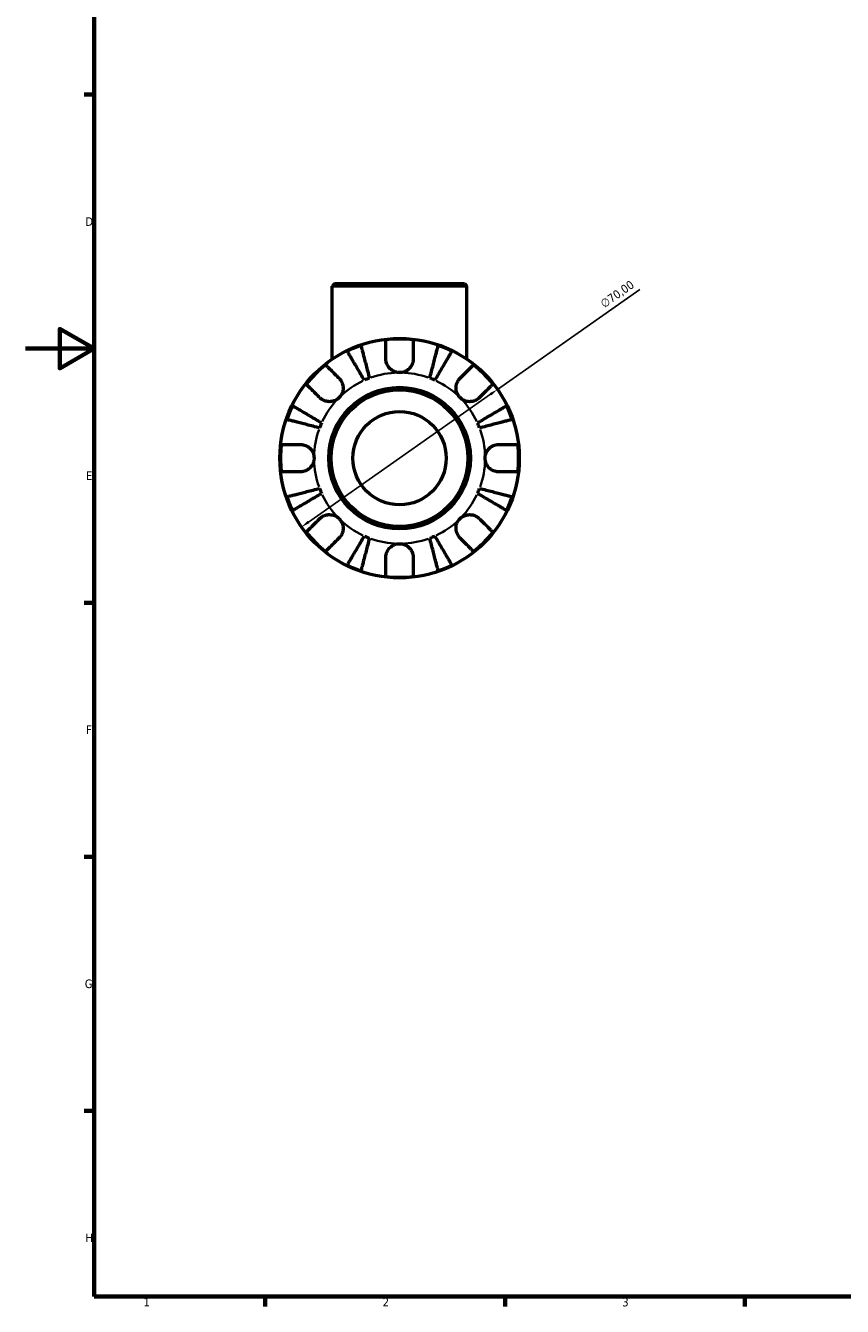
# Model space of a CAD drawing. Header units: millimetres. Extents: x 0 to 902, y 0 to 783.
# Tile 1 of 6: x 0 to 239, y 17 to 391. Entities that reach past the tile are written whole.
import ezdxf

# ---------------------------------------------------------------- set-up
doc = ezdxf.new("R2010")
doc.units = ezdxf.units.MM
for name, color, linetype, lineweight in [('Border (ISO)', 7, 'Continuous', 70), ('Dimension (ISO)', 7, 'Continuous', 25), ('Visible (ISO)', 7, 'Continuous', 50), ('Visible Narrow (ISO)', 7, 'Continuous', 35)]:
    doc.layers.add(name, color=color, linetype=linetype, lineweight=lineweight)
doc.styles.add('Note Text (ISO)', font='tahoma.ttf')
doc.dimstyles.new('Default (ISO)', dxfattribs={"dimtxt": 2.5, "dimasz": 2.5, "dimexe": 3.175, "dimexo": 0, "dimgap": 0.762, "dimtad": 1, "dimrnd": 1e-08, "dimzin": 0, "dimtxsty": 'Note Text (ISO)', "dimcen": 0.09, "dimdle": 10, "dimclrd": 256, "dimclre": 256, "dimclrt": 232, "dimazin": 0, "dimtfac": 1.40208, "dimtmove": 0, "dimatfit": 3, "dimfxl": 1, "dimtolj": 1, "dimtzin": 0, "dimlwd": -1, "dimlwe": -1, "dimarcsym": 0})

# ---------------------------------------------------------------- blocks, each defined once
blk = doc.blocks.new('Borders Default Border')
at = {"layer": 'Border (ISO)'}
for p, q in [((20, 371.25), (17.1, 371.25)), ((20, 222.75), (17.1, 222.75)), ((20, 148.5), (17.1, 148.5)), ((20, 74.25), (17.1, 74.25)), ((70.08, 20), (70.08, 17.1)), ((140.17, 20), (140.17, 17.1)), ((210.25, 20), (210.25, 17.1))]:
    blk.add_line(p, q, dxfattribs=at)
at = {"layer": 'Border (ISO)', "flags": 128}
for points in [[(20, 20), (20, 574), (821, 574), (821, 20), (20, 20)], [(0, 297), (20, 297), (10, 302.77), (10, 291.23), (20, 297)]]:
    blk.add_lwpolyline(points, dxfattribs=at)
at = {"layer": 'Border (ISO)', "color": 232, "true_color": 0xca0064, "char_height": 2.5, "attachment_point": 7, "style": 'Note Text (ISO)'}
for s, insert in [('D', (17.43, 332.88)), ('E', (17.64, 258.63)), ('F', (17.7, 184.38)), ('G', (17.31, 110.08)), ('H', (17.44, 35.88)), ('1', (34.48, 17.1)), ('2', (104.37, 17.1)), ('3', (174.43, 17.05))]:
    blk.add_mtext(s, dxfattribs=dict(at, insert=insert))
blk = doc.blocks.new('*D14')
at = {"layer": 'Defpoints', "color": 0, "transparency": 16777216}
for p in [(137.98, 285.09), (80.68, 244.89)]:
    blk.add_point(p, dxfattribs=at)
at = {"layer": 'Dimension (ISO)', "transparency": 16777216}
for p, q in [((137.98, 285.09), (179.61, 314.3)), ((82.73, 246.32), (135.93, 283.66))]:
    blk.add_line(p, q, dxfattribs=at)
for points in [[(135.7, 284), (136.17, 283.32), (137.98, 285.09)], [(82.49, 246.66), (82.97, 245.98), (80.68, 244.89)]]:
    blk.add_solid(points, dxfattribs=at)
at = {"layer": 'Dimension (ISO)', "color": 232, "true_color": 0xca0064, "transparency": 16777216, "insert": (167.71, 310.81), "char_height": 2.5, "attachment_point": 1, "rotation": 35.0563, "style": 'Note Text (ISO)'}
blk.add_mtext('\\A1;∅70,00', dxfattribs=at)

msp = doc.modelspace()

# ---------------------------------------------------------------- linework, layer by layer
at = {"layer": 'Visible (ISO)'}
for p, q in [((90.342, 315.991), (89.642, 315.291)), ((129.02, 315.291), (89.642, 315.291)), ((89.642, 293.928), (89.642, 315.291)), ((90.342, 315.991), (128.32, 315.991)), ((128.32, 315.991), (129.02, 315.291)), ((129.02, 293.928), (129.02, 315.291))]:
    msp.add_line(p, q, dxfattribs=at)
for radius in [35, 20.7, 20, 13.631]:
    msp.add_circle((109.331, 264.991), radius, dxfattribs=at)
for radius, start, end in [(34.798, 83.3993, 96.6007), (34.798, 108.92587, 116.07413), (34.798, 63.92587, 71.07413), (34.798, 128.3993, 141.6007), (34.798, 38.3993, 51.6007), (25, 110.66622, 114.33378), (25, 65.66622, 69.33378), (34.798, 153.92587, 161.07413), (34.798, 18.92587, 26.07413), (25, 155.66622, 159.33378), (25, 20.66622, 24.33378), (34.798, 173.3993, 186.6007), (34.798, 353.3993, 6.6007), (25, 200.66622, 204.33378), (25, 335.66622, 339.33378), (34.798, 198.92587, 206.07413), (34.798, 333.92587, 341.07413), (34.798, 218.3993, 231.6007), (34.798, 308.3993, 321.6007), (25, 245.66622, 249.33378), (25, 290.66622, 294.33378), (34.798, 243.92587, 251.07413), (34.798, 288.92587, 296.07413), (34.798, 263.3993, 276.6007)]:
    msp.add_arc((109.331, 264.991), radius, start, end, dxfattribs=at)
for points, knots in [([(105.331, 293.991), (105.331, 294.43), (105.331, 294.874), (105.331, 295.861), (105.331, 296.385), (105.331, 297.262), (105.331, 297.697), (105.331, 298.448), (105.331, 298.763), (105.331, 299.23), (105.331, 299.427), (105.331, 299.559)], [4.90264375, 4.90264375, 4.90264375, 4.90264375, 5.04224508, 5.04224508, 5.22854914, 5.22854914, 5.41380406, 5.41380406, 5.59905898, 5.59905898, 5.77859995, 5.77859995, 5.77859995, 5.77859995]), ([(113.331, 299.559), (113.331, 299.427), (113.331, 299.23), (113.331, 298.763), (113.331, 298.448), (113.331, 297.697), (113.331, 297.262), (113.331, 296.385), (113.331, 295.861), (113.331, 294.874), (113.331, 294.43), (113.331, 293.991)], [0.18972425, 0.18972425, 0.18972425, 0.18972425, 0.36926522, 0.36926522, 0.55452014, 0.55452014, 0.73977506, 0.73977506, 0.92607912, 0.92607912, 1.06568045, 1.06568045, 1.06568045, 1.06568045]), ([(99.029, 287.77), (98.714, 288.306), (98.37, 288.89), (97.695, 290.035), (97.365, 290.596), (96.784, 291.583), (96.478, 292.101), (95.908, 293.069), (95.644, 293.518), (95.2, 294.272), (94.979, 294.646), (94.599, 295.291), (94.44, 295.562), (94.203, 295.964), (94.102, 296.135), (94.036, 296.248)], [4.4593823, 4.4593823, 4.4593823, 4.4593823, 4.6457401, 4.6457401, 4.832098, 4.832098, 5.0177489, 5.0177489, 5.2033998, 5.2033998, 5.388581, 5.388581, 5.5737621, 5.5737621, 5.753847, 5.753847, 5.753847, 5.753847]), ([(98.044, 297.908), (98.077, 297.781), (98.127, 297.59), (98.243, 297.138), (98.322, 296.833), (98.51, 296.108), (98.618, 295.688), (98.837, 294.841), (98.968, 294.336), (99.249, 293.249), (99.4, 292.667), (99.687, 291.557), (99.849, 290.927), (100.182, 289.641), (100.352, 288.984), (100.508, 288.383)], [0.1897184, 0.1897184, 0.1897184, 0.1897184, 0.3698032, 0.3698032, 0.5549844, 0.5549844, 0.7401655, 0.7401655, 0.9258164, 0.9258164, 1.1114673, 1.1114673, 1.2978252, 1.2978252, 1.484183, 1.484183, 1.484183, 1.484183]), ([(118.154, 288.383), (118.309, 288.984), (118.479, 289.641), (118.812, 290.927), (118.975, 291.557), (119.262, 292.667), (119.412, 293.249), (119.693, 294.336), (119.824, 294.841), (120.043, 295.688), (120.152, 296.108), (120.339, 296.833), (120.418, 297.138), (120.535, 297.59), (120.584, 297.781), (120.617, 297.908)], [4.4593823, 4.4593823, 4.4593823, 4.4593823, 4.6457401, 4.6457401, 4.832098, 4.832098, 5.0177489, 5.0177489, 5.2033998, 5.2033998, 5.388581, 5.388581, 5.5737621, 5.5737621, 5.753847, 5.753847, 5.753847, 5.753847]), ([(124.626, 296.248), (124.559, 296.135), (124.459, 295.964), (124.222, 295.562), (124.062, 295.291), (123.682, 294.646), (123.462, 294.272), (123.018, 293.518), (122.753, 293.069), (122.183, 292.101), (121.878, 291.583), (121.296, 290.596), (120.966, 290.035), (120.292, 288.89), (119.947, 288.306), (119.632, 287.77)], [0.1897184, 0.1897184, 0.1897184, 0.1897184, 0.3698032, 0.3698032, 0.5549844, 0.5549844, 0.7401655, 0.7401655, 0.9258164, 0.9258164, 1.1114673, 1.1114673, 1.2978252, 1.2978252, 1.484183, 1.484183, 1.484183, 1.484183]), ([(87.716, 292.262), (87.809, 292.17), (87.949, 292.03), (88.279, 291.7), (88.502, 291.477), (89.032, 290.946), (89.34, 290.639), (89.961, 290.018), (90.331, 289.648), (91.029, 288.95), (91.343, 288.636), (91.653, 288.326)], [0.18972425, 0.18972425, 0.18972425, 0.18972425, 0.36926522, 0.36926522, 0.55452014, 0.55452014, 0.73977506, 0.73977506, 0.92607912, 0.92607912, 1.06568045, 1.06568045, 1.06568045, 1.06568045]), ([(109.331, 289.991), (108.955, 289.991), (108.581, 290.044), (107.811, 290.267), (107.424, 290.449), (106.735, 290.921), (106.436, 291.201), (105.967, 291.798), (105.789, 292.1), (105.567, 292.618), (105.499, 292.822), (105.402, 293.216), (105.37, 293.404), (105.337, 293.725), (105.331, 293.859), (105.331, 293.991)], [0, 0, 0, 0, 0.11274969, 0.11274969, 0.24046199, 0.24046199, 0.3630761, 0.3630761, 0.46982648, 0.46982648, 0.53680834, 0.53680834, 0.59738122, 0.59738122, 0.64072731, 0.64072731, 0.64072731, 0.64072731]), ([(113.331, 293.991), (113.331, 293.793), (113.316, 293.592), (113.257, 293.203), (113.215, 293.015), (113.089, 292.6), (112.998, 292.374), (112.685, 291.77), (112.423, 291.415), (111.747, 290.765), (111.329, 290.491), (110.383, 290.096), (109.86, 289.991), (109.331, 289.991)], [-0.64798358, -0.64798358, -0.64798358, -0.64798358, -0.58129223, -0.58129223, -0.51957432, -0.51957432, -0.44316993, -0.44316993, -0.3085364, -0.3085364, -0.15881239, -0.15881239, 0, 0, 0, 0]), ([(127.008, 288.326), (127.318, 288.636), (127.633, 288.95), (128.33, 289.648), (128.701, 290.018), (129.321, 290.639), (129.629, 290.946), (130.16, 291.477), (130.383, 291.7), (130.713, 292.03), (130.852, 292.17), (130.945, 292.262)], [4.90264375, 4.90264375, 4.90264375, 4.90264375, 5.04224508, 5.04224508, 5.22854914, 5.22854914, 5.41380406, 5.41380406, 5.59905898, 5.59905898, 5.77859995, 5.77859995, 5.77859995, 5.77859995]), ([(91.653, 288.326), (91.741, 288.238), (91.826, 288.145), (92.069, 287.851), (92.215, 287.637), (92.472, 287.162), (92.58, 286.903), (92.774, 286.247), (92.83, 285.846), (92.817, 284.938), (92.715, 284.442), (92.323, 283.487), (92.027, 283.043), (91.653, 282.669)], [-0.64434498, -0.64434498, -0.64434498, -0.64434498, -0.60308586, -0.60308586, -0.52007987, -0.52007987, -0.43273909, -0.43273909, -0.31000661, -0.31000661, -0.15868997, -0.15868997, 0, 0, 0, 0]), ([(127.008, 282.669), (126.799, 282.878), (126.613, 283.11), (126.286, 283.628), (126.15, 283.915), (125.909, 284.626), (125.838, 285.056), (125.836, 285.898), (125.898, 286.301), (126.1, 286.952), (126.21, 287.207), (126.472, 287.676), (126.621, 287.89), (126.858, 288.169), (126.932, 288.249), (127.008, 288.326)], [0, 0, 0, 0, 0.08884908, 0.08884908, 0.18379648, 0.18379648, 0.31419699, 0.31419699, 0.43784665, 0.43784665, 0.52411276, 0.52411276, 0.60765264, 0.60765264, 0.6434969, 0.6434969, 0.6434969, 0.6434969]), ([(85.996, 282.669), (85.686, 282.979), (85.372, 283.293), (84.674, 283.991), (84.304, 284.361), (83.683, 284.982), (83.376, 285.29), (82.845, 285.82), (82.622, 286.043), (82.292, 286.373), (82.152, 286.513), (82.06, 286.606)], [4.90264375, 4.90264375, 4.90264375, 4.90264375, 5.04224508, 5.04224508, 5.22854914, 5.22854914, 5.41380406, 5.41380406, 5.59905898, 5.59905898, 5.77859995, 5.77859995, 5.77859995, 5.77859995]), ([(136.602, 286.606), (136.509, 286.513), (136.369, 286.373), (136.039, 286.043), (135.816, 285.82), (135.286, 285.29), (134.978, 284.982), (134.358, 284.361), (133.987, 283.991), (133.29, 283.293), (132.975, 282.979), (132.665, 282.669)], [0.18972425, 0.18972425, 0.18972425, 0.18972425, 0.36926522, 0.36926522, 0.55452014, 0.55452014, 0.73977506, 0.73977506, 0.92607912, 0.92607912, 1.06568045, 1.06568045, 1.06568045, 1.06568045]), ([(91.653, 282.669), (91.444, 282.46), (91.212, 282.274), (90.694, 281.947), (90.407, 281.81), (89.696, 281.569), (89.266, 281.498), (88.424, 281.496), (88.021, 281.558), (87.37, 281.761), (87.115, 281.871), (86.646, 282.133), (86.432, 282.282), (86.153, 282.519), (86.073, 282.593), (85.996, 282.669)], [0, 0, 0, 0, 0.08884908, 0.08884908, 0.18379648, 0.18379648, 0.31419699, 0.31419699, 0.43784665, 0.43784665, 0.52411276, 0.52411276, 0.60765264, 0.60765264, 0.6434969, 0.6434969, 0.6434969, 0.6434969]), ([(132.665, 282.669), (132.577, 282.581), (132.484, 282.496), (132.19, 282.253), (131.976, 282.107), (131.501, 281.85), (131.242, 281.742), (130.587, 281.548), (130.186, 281.492), (129.278, 281.505), (128.781, 281.607), (127.827, 281.999), (127.382, 282.295), (127.008, 282.669)], [-0.64434498, -0.64434498, -0.64434498, -0.64434498, -0.60308586, -0.60308586, -0.52007987, -0.52007987, -0.43273909, -0.43273909, -0.31000661, -0.31000661, -0.15868997, -0.15868997, 0, 0, 0, 0]), ([(78.074, 280.286), (78.187, 280.22), (78.358, 280.119), (78.76, 279.882), (79.031, 279.723), (79.676, 279.343), (80.05, 279.122), (80.804, 278.678), (81.253, 278.414), (82.221, 277.844), (82.739, 277.538), (83.726, 276.957), (84.287, 276.627), (85.432, 275.952), (86.016, 275.608), (86.552, 275.293)], [0.1897184, 0.1897184, 0.1897184, 0.1897184, 0.3698032, 0.3698032, 0.5549844, 0.5549844, 0.7401655, 0.7401655, 0.9258164, 0.9258164, 1.1114673, 1.1114673, 1.2978252, 1.2978252, 1.484183, 1.484183, 1.484183, 1.484183]), ([(132.11, 275.293), (132.645, 275.608), (133.23, 275.952), (134.375, 276.627), (134.935, 276.957), (135.922, 277.538), (136.441, 277.844), (137.408, 278.414), (137.858, 278.678), (138.611, 279.122), (138.985, 279.343), (139.631, 279.723), (139.902, 279.882), (140.304, 280.119), (140.474, 280.22), (140.587, 280.286)], [4.4593823, 4.4593823, 4.4593823, 4.4593823, 4.6457401, 4.6457401, 4.832098, 4.832098, 5.0177489, 5.0177489, 5.2033998, 5.2033998, 5.388581, 5.388581, 5.5737621, 5.5737621, 5.753847, 5.753847, 5.753847, 5.753847]), ([(85.939, 273.814), (85.338, 273.97), (84.681, 274.14), (83.395, 274.473), (82.765, 274.635), (81.655, 274.922), (81.073, 275.073), (79.986, 275.354), (79.481, 275.485), (78.634, 275.704), (78.214, 275.812), (77.489, 276), (77.184, 276.079), (76.732, 276.195), (76.541, 276.245), (76.414, 276.278)], [4.4593823, 4.4593823, 4.4593823, 4.4593823, 4.6457401, 4.6457401, 4.832098, 4.832098, 5.0177489, 5.0177489, 5.2033998, 5.2033998, 5.388581, 5.388581, 5.5737621, 5.5737621, 5.753847, 5.753847, 5.753847, 5.753847]), ([(142.247, 276.278), (142.12, 276.245), (141.929, 276.195), (141.477, 276.079), (141.173, 276), (140.448, 275.812), (140.027, 275.704), (139.18, 275.485), (138.675, 275.354), (137.588, 275.073), (137.006, 274.922), (135.897, 274.635), (135.267, 274.473), (133.98, 274.14), (133.323, 273.97), (132.722, 273.814)], [0.1897184, 0.1897184, 0.1897184, 0.1897184, 0.3698032, 0.3698032, 0.5549844, 0.5549844, 0.7401655, 0.7401655, 0.9258164, 0.9258164, 1.1114673, 1.1114673, 1.2978252, 1.2978252, 1.484183, 1.484183, 1.484183, 1.484183]), ([(74.763, 268.991), (74.895, 268.991), (75.092, 268.991), (75.559, 268.991), (75.874, 268.991), (76.625, 268.991), (77.06, 268.991), (77.937, 268.991), (78.461, 268.991), (79.448, 268.991), (79.892, 268.991), (80.331, 268.991)], [0.18972425, 0.18972425, 0.18972425, 0.18972425, 0.36926522, 0.36926522, 0.55452014, 0.55452014, 0.73977506, 0.73977506, 0.92607912, 0.92607912, 1.06568045, 1.06568045, 1.06568045, 1.06568045]), ([(80.331, 268.991), (80.477, 268.991), (80.625, 268.983), (81.011, 268.94), (81.248, 268.892), (81.739, 268.745), (81.99, 268.641), (82.588, 268.318), (82.916, 268.071), (83.551, 267.416), (83.83, 266.994), (84.226, 266.043), (84.331, 265.519), (84.331, 264.991)], [-0.64008532, -0.64008532, -0.64008532, -0.64008532, -0.59222185, -0.59222185, -0.51595037, -0.51595037, -0.43235608, -0.43235608, -0.30863031, -0.30863031, -0.15844955, -0.15844955, 0, 0, 0, 0]), ([(134.331, 264.991), (134.331, 265.329), (134.373, 265.665), (134.551, 266.351), (134.693, 266.694), (135.14, 267.459), (135.485, 267.848), (136.16, 268.369), (136.453, 268.539), (136.992, 268.769), (137.229, 268.845), (137.716, 268.952), (137.964, 268.982), (138.249, 268.991), (138.29, 268.991), (138.331, 268.991)], [-2.77804136, -2.77804136, -2.77804136, -2.77804136, -2.67672151, -2.67672151, -2.56558131, -2.56558131, -2.40960112, -2.40960112, -2.30519389, -2.30519389, -2.22617552, -2.22617552, -2.14450488, -2.14450488, -2.1308178, -2.1308178, -2.1308178, -2.1308178]), ([(138.331, 268.991), (138.769, 268.991), (139.214, 268.991), (140.2, 268.991), (140.724, 268.991), (141.602, 268.991), (142.037, 268.991), (142.787, 268.991), (143.103, 268.991), (143.569, 268.991), (143.767, 268.991), (143.898, 268.991)], [4.90264375, 4.90264375, 4.90264375, 4.90264375, 5.04224508, 5.04224508, 5.22854914, 5.22854914, 5.41380406, 5.41380406, 5.59905898, 5.59905898, 5.77859995, 5.77859995, 5.77859995, 5.77859995]), ([(84.331, 264.991), (84.331, 264.654), (84.288, 264.317), (84.111, 263.632), (83.969, 263.288), (83.521, 262.523), (83.177, 262.135), (82.501, 261.614), (82.208, 261.444), (81.669, 261.213), (81.432, 261.138), (80.945, 261.031), (80.698, 261.001), (80.412, 260.992), (80.371, 260.991), (80.331, 260.991)], [-2.77804136, -2.77804136, -2.77804136, -2.77804136, -2.67672151, -2.67672151, -2.56558131, -2.56558131, -2.40960112, -2.40960112, -2.30519389, -2.30519389, -2.22617552, -2.22617552, -2.14450488, -2.14450488, -2.1308178, -2.1308178, -2.1308178, -2.1308178]), ([(138.331, 260.991), (138.184, 260.991), (138.036, 260.999), (137.651, 261.042), (137.414, 261.09), (136.923, 261.238), (136.672, 261.341), (136.073, 261.664), (135.745, 261.912), (135.11, 262.567), (134.832, 262.989), (134.435, 263.94), (134.331, 264.463), (134.331, 264.991)], [-0.64008532, -0.64008532, -0.64008532, -0.64008532, -0.59222185, -0.59222185, -0.51595037, -0.51595037, -0.43235608, -0.43235608, -0.30863031, -0.30863031, -0.15844955, -0.15844955, 0, 0, 0, 0]), ([(80.331, 260.991), (79.892, 260.991), (79.448, 260.991), (78.461, 260.991), (77.937, 260.991), (77.06, 260.991), (76.625, 260.991), (75.874, 260.991), (75.559, 260.991), (75.092, 260.991), (74.895, 260.991), (74.763, 260.991)], [4.90264375, 4.90264375, 4.90264375, 4.90264375, 5.04224508, 5.04224508, 5.22854914, 5.22854914, 5.41380406, 5.41380406, 5.59905898, 5.59905898, 5.77859995, 5.77859995, 5.77859995, 5.77859995]), ([(143.898, 260.991), (143.767, 260.991), (143.569, 260.991), (143.103, 260.991), (142.787, 260.991), (142.037, 260.991), (141.602, 260.991), (140.724, 260.991), (140.2, 260.991), (139.214, 260.991), (138.769, 260.991), (138.331, 260.991)], [0.18972425, 0.18972425, 0.18972425, 0.18972425, 0.36926522, 0.36926522, 0.55452014, 0.55452014, 0.73977506, 0.73977506, 0.92607912, 0.92607912, 1.06568045, 1.06568045, 1.06568045, 1.06568045]), ([(76.414, 253.705), (76.541, 253.738), (76.732, 253.787), (77.184, 253.904), (77.489, 253.983), (78.214, 254.17), (78.634, 254.279), (79.481, 254.498), (79.986, 254.629), (81.073, 254.91), (81.655, 255.06), (82.765, 255.347), (83.395, 255.51), (84.681, 255.843), (85.338, 256.013), (85.939, 256.168)], [0.1897184, 0.1897184, 0.1897184, 0.1897184, 0.3698032, 0.3698032, 0.5549844, 0.5549844, 0.7401655, 0.7401655, 0.9258164, 0.9258164, 1.1114673, 1.1114673, 1.2978252, 1.2978252, 1.484183, 1.484183, 1.484183, 1.484183]), ([(86.552, 254.69), (86.016, 254.375), (85.432, 254.03), (84.287, 253.356), (83.726, 253.026), (82.739, 252.444), (82.221, 252.139), (81.253, 251.569), (80.804, 251.304), (80.05, 250.86), (79.676, 250.64), (79.031, 250.26), (78.76, 250.1), (78.358, 249.863), (78.187, 249.763), (78.074, 249.696)], [4.4593823, 4.4593823, 4.4593823, 4.4593823, 4.6457401, 4.6457401, 4.832098, 4.832098, 5.0177489, 5.0177489, 5.2033998, 5.2033998, 5.388581, 5.388581, 5.5737621, 5.5737621, 5.753847, 5.753847, 5.753847, 5.753847]), ([(140.587, 249.696), (140.474, 249.763), (140.304, 249.863), (139.902, 250.1), (139.631, 250.26), (138.985, 250.64), (138.611, 250.86), (137.858, 251.304), (137.408, 251.569), (136.441, 252.139), (135.922, 252.444), (134.935, 253.026), (134.375, 253.356), (133.23, 254.03), (132.645, 254.375), (132.11, 254.69)], [0.1897184, 0.1897184, 0.1897184, 0.1897184, 0.3698032, 0.3698032, 0.5549844, 0.5549844, 0.7401655, 0.7401655, 0.9258164, 0.9258164, 1.1114673, 1.1114673, 1.2978252, 1.2978252, 1.484183, 1.484183, 1.484183, 1.484183]), ([(132.722, 256.168), (133.323, 256.013), (133.98, 255.843), (135.267, 255.51), (135.897, 255.347), (137.006, 255.06), (137.588, 254.91), (138.675, 254.629), (139.18, 254.498), (140.027, 254.279), (140.448, 254.17), (141.173, 253.983), (141.477, 253.904), (141.929, 253.787), (142.12, 253.738), (142.247, 253.705)], [4.4593823, 4.4593823, 4.4593823, 4.4593823, 4.6457401, 4.6457401, 4.832098, 4.832098, 5.0177489, 5.0177489, 5.2033998, 5.2033998, 5.388581, 5.388581, 5.5737621, 5.5737621, 5.753847, 5.753847, 5.753847, 5.753847]), ([(82.06, 243.377), (82.152, 243.47), (82.292, 243.609), (82.622, 243.939), (82.845, 244.162), (83.376, 244.693), (83.683, 245.001), (84.304, 245.621), (84.674, 245.992), (85.372, 246.689), (85.686, 247.004), (85.996, 247.314)], [0.18972425, 0.18972425, 0.18972425, 0.18972425, 0.36926522, 0.36926522, 0.55452014, 0.55452014, 0.73977506, 0.73977506, 0.92607912, 0.92607912, 1.06568045, 1.06568045, 1.06568045, 1.06568045]), ([(85.996, 247.314), (86.084, 247.402), (86.177, 247.486), (86.471, 247.729), (86.685, 247.875), (87.16, 248.133), (87.419, 248.241), (88.075, 248.435), (88.476, 248.491), (89.384, 248.478), (89.88, 248.376), (90.835, 247.984), (91.279, 247.688), (91.653, 247.314)], [-0.64434498, -0.64434498, -0.64434498, -0.64434498, -0.60308586, -0.60308586, -0.52007987, -0.52007987, -0.43273909, -0.43273909, -0.31000661, -0.31000661, -0.15868997, -0.15868997, 0, 0, 0, 0]), ([(91.653, 247.314), (91.862, 247.104), (92.048, 246.872), (92.375, 246.354), (92.512, 246.068), (92.753, 245.357), (92.824, 244.927), (92.826, 244.085), (92.764, 243.682), (92.561, 243.03), (92.451, 242.776), (92.189, 242.306), (92.04, 242.092), (91.803, 241.813), (91.729, 241.733), (91.653, 241.657)], [0, 0, 0, 0, 0.08884908, 0.08884908, 0.18379648, 0.18379648, 0.31419699, 0.31419699, 0.43784665, 0.43784665, 0.52411276, 0.52411276, 0.60765264, 0.60765264, 0.6434969, 0.6434969, 0.6434969, 0.6434969]), ([(127.008, 241.657), (126.92, 241.745), (126.836, 241.838), (126.593, 242.132), (126.447, 242.346), (126.189, 242.821), (126.081, 243.08), (125.887, 243.735), (125.831, 244.136), (125.844, 245.044), (125.946, 245.541), (126.338, 246.495), (126.634, 246.94), (127.008, 247.314)], [-0.64434498, -0.64434498, -0.64434498, -0.64434498, -0.60308586, -0.60308586, -0.52007987, -0.52007987, -0.43273909, -0.43273909, -0.31000661, -0.31000661, -0.15868997, -0.15868997, 0, 0, 0, 0]), ([(127.008, 247.314), (127.218, 247.523), (127.45, 247.709), (127.968, 248.036), (128.254, 248.172), (128.965, 248.413), (129.395, 248.484), (130.237, 248.486), (130.64, 248.424), (131.292, 248.222), (131.546, 248.112), (132.016, 247.85), (132.23, 247.701), (132.509, 247.464), (132.589, 247.39), (132.665, 247.314)], [0, 0, 0, 0, 0.08884908, 0.08884908, 0.18379648, 0.18379648, 0.31419699, 0.31419699, 0.43784665, 0.43784665, 0.52411276, 0.52411276, 0.60765264, 0.60765264, 0.6434969, 0.6434969, 0.6434969, 0.6434969]), ([(132.665, 247.314), (132.975, 247.004), (133.29, 246.689), (133.987, 245.992), (134.358, 245.621), (134.978, 245.001), (135.286, 244.693), (135.816, 244.162), (136.039, 243.939), (136.369, 243.609), (136.509, 243.47), (136.602, 243.377)], [4.90264375, 4.90264375, 4.90264375, 4.90264375, 5.04224508, 5.04224508, 5.22854914, 5.22854914, 5.41380406, 5.41380406, 5.59905898, 5.59905898, 5.77859995, 5.77859995, 5.77859995, 5.77859995]), ([(91.653, 241.657), (91.343, 241.347), (91.029, 241.032), (90.331, 240.335), (89.961, 239.964), (89.34, 239.344), (89.032, 239.036), (88.502, 238.506), (88.279, 238.283), (87.949, 237.953), (87.809, 237.813), (87.716, 237.72)], [4.90264375, 4.90264375, 4.90264375, 4.90264375, 5.04224508, 5.04224508, 5.22854914, 5.22854914, 5.41380406, 5.41380406, 5.59905898, 5.59905898, 5.77859995, 5.77859995, 5.77859995, 5.77859995]), ([(94.036, 233.735), (94.102, 233.848), (94.203, 234.018), (94.44, 234.42), (94.599, 234.691), (94.979, 235.337), (95.2, 235.711), (95.644, 236.464), (95.908, 236.914), (96.478, 237.881), (96.784, 238.4), (97.365, 239.387), (97.695, 239.947), (98.37, 241.092), (98.714, 241.677), (99.029, 242.212)], [0.1897184, 0.1897184, 0.1897184, 0.1897184, 0.3698032, 0.3698032, 0.5549844, 0.5549844, 0.7401655, 0.7401655, 0.9258164, 0.9258164, 1.1114673, 1.1114673, 1.2978252, 1.2978252, 1.484183, 1.484183, 1.484183, 1.484183]), ([(100.508, 241.6), (100.352, 240.999), (100.182, 240.342), (99.849, 239.055), (99.687, 238.425), (99.4, 237.316), (99.249, 236.734), (98.968, 235.647), (98.837, 235.142), (98.618, 234.295), (98.51, 233.874), (98.322, 233.149), (98.243, 232.845), (98.127, 232.393), (98.077, 232.202), (98.044, 232.075)], [4.4593823, 4.4593823, 4.4593823, 4.4593823, 4.6457401, 4.6457401, 4.832098, 4.832098, 5.0177489, 5.0177489, 5.2033998, 5.2033998, 5.388581, 5.388581, 5.5737621, 5.5737621, 5.753847, 5.753847, 5.753847, 5.753847]), ([(105.331, 235.991), (105.331, 236.138), (105.339, 236.286), (105.382, 236.671), (105.43, 236.908), (105.577, 237.399), (105.681, 237.65), (106.004, 238.249), (106.251, 238.577), (106.906, 239.212), (107.328, 239.49), (108.279, 239.887), (108.803, 239.991), (109.331, 239.991)], [-0.64008532, -0.64008532, -0.64008532, -0.64008532, -0.59222185, -0.59222185, -0.51595037, -0.51595037, -0.43235608, -0.43235608, -0.30863031, -0.30863031, -0.15844955, -0.15844955, 0, 0, 0, 0]), ([(109.331, 239.991), (109.668, 239.991), (110.005, 239.949), (110.69, 239.771), (111.034, 239.629), (111.799, 239.182), (112.187, 238.837), (112.708, 238.162), (112.878, 237.869), (113.109, 237.33), (113.184, 237.093), (113.291, 236.606), (113.321, 236.358), (113.33, 236.073), (113.331, 236.032), (113.331, 235.991)], [-2.77804136, -2.77804136, -2.77804136, -2.77804136, -2.67672151, -2.67672151, -2.56558131, -2.56558131, -2.40960112, -2.40960112, -2.30519389, -2.30519389, -2.22617552, -2.22617552, -2.14450488, -2.14450488, -2.1308178, -2.1308178, -2.1308178, -2.1308178]), ([(120.617, 232.075), (120.584, 232.202), (120.535, 232.393), (120.418, 232.845), (120.339, 233.149), (120.152, 233.874), (120.043, 234.295), (119.824, 235.142), (119.693, 235.647), (119.412, 236.734), (119.262, 237.316), (118.975, 238.425), (118.812, 239.055), (118.479, 240.342), (118.309, 240.999), (118.154, 241.6)], [0.1897184, 0.1897184, 0.1897184, 0.1897184, 0.3698032, 0.3698032, 0.5549844, 0.5549844, 0.7401655, 0.7401655, 0.9258164, 0.9258164, 1.1114673, 1.1114673, 1.2978252, 1.2978252, 1.484183, 1.484183, 1.484183, 1.484183]), ([(119.632, 242.212), (119.947, 241.677), (120.292, 241.092), (120.966, 239.947), (121.296, 239.387), (121.878, 238.4), (122.183, 237.881), (122.753, 236.914), (123.018, 236.464), (123.462, 235.711), (123.682, 235.337), (124.062, 234.691), (124.222, 234.42), (124.459, 234.018), (124.559, 233.848), (124.626, 233.735)], [4.4593823, 4.4593823, 4.4593823, 4.4593823, 4.6457401, 4.6457401, 4.832098, 4.832098, 5.0177489, 5.0177489, 5.2033998, 5.2033998, 5.388581, 5.388581, 5.5737621, 5.5737621, 5.753847, 5.753847, 5.753847, 5.753847]), ([(130.945, 237.72), (130.852, 237.813), (130.713, 237.953), (130.383, 238.283), (130.16, 238.506), (129.629, 239.036), (129.321, 239.344), (128.701, 239.964), (128.33, 240.335), (127.633, 241.032), (127.318, 241.347), (127.008, 241.657)], [0.18972425, 0.18972425, 0.18972425, 0.18972425, 0.36926522, 0.36926522, 0.55452014, 0.55452014, 0.73977506, 0.73977506, 0.92607912, 0.92607912, 1.06568045, 1.06568045, 1.06568045, 1.06568045]), ([(105.331, 230.424), (105.331, 230.555), (105.331, 230.753), (105.331, 231.219), (105.331, 231.535), (105.331, 232.285), (105.331, 232.72), (105.331, 233.598), (105.331, 234.122), (105.331, 235.108), (105.331, 235.553), (105.331, 235.991)], [0.18972425, 0.18972425, 0.18972425, 0.18972425, 0.36926522, 0.36926522, 0.55452014, 0.55452014, 0.73977506, 0.73977506, 0.92607912, 0.92607912, 1.06568045, 1.06568045, 1.06568045, 1.06568045]), ([(113.331, 235.991), (113.331, 235.553), (113.331, 235.108), (113.331, 234.122), (113.331, 233.598), (113.331, 232.72), (113.331, 232.285), (113.331, 231.535), (113.331, 231.219), (113.331, 230.753), (113.331, 230.555), (113.331, 230.424)], [4.90264375, 4.90264375, 4.90264375, 4.90264375, 5.04224508, 5.04224508, 5.22854914, 5.22854914, 5.41380406, 5.41380406, 5.59905898, 5.59905898, 5.77859995, 5.77859995, 5.77859995, 5.77859995])]:
    msp.add_open_spline(points, degree=3, knots=knots, dxfattribs=at)
at = {"layer": 'Visible Narrow (ISO)'}
for start, end in [(91.03331, 109.63291), (70.36709, 88.96669), (115.36709, 133.96669), (46.03331, 64.63291), (136.03331, 154.63291), (25.36709, 43.96669), (160.36709, 178.96669), (1.03331, 19.63291), (181.03331, 199.63291), (340.36709, 358.96669), (205.36709, 223.96669), (316.03331, 334.63291), (226.03331, 244.63291), (295.36709, 313.96669), (250.36709, 268.96669), (271.03331, 289.63291)]:
    msp.add_arc((109.331, 264.991), 25, start, end, dxfattribs=at)

# ---------------------------------------------------------------- block references
msp.add_blockref('Borders Default Border', (0, 0))

# ---------------------------------------------------------------- dimensions: what is measured, and where the dimension line sits
at = {"layer": 'Dimension (ISO)'}
dim = msp.add_diameter_dim_2p(p1=(80.68, 244.888), p2=(137.981, 285.095), dimstyle='Default (ISO)', override={"dimdec": 2, "dimlfac": 1, "dimtp": 0, "dimtm": 0, "dimtdec": 2, "dimatfit": 2}, dxfattribs=at)
dim.commit()
dim.dimension.update_dxf_attribs({"geometry": '*D14', "text_midpoint": (174.49, 310.712), "dimtype": 163})

doc.saveas('drawing.dxf')
